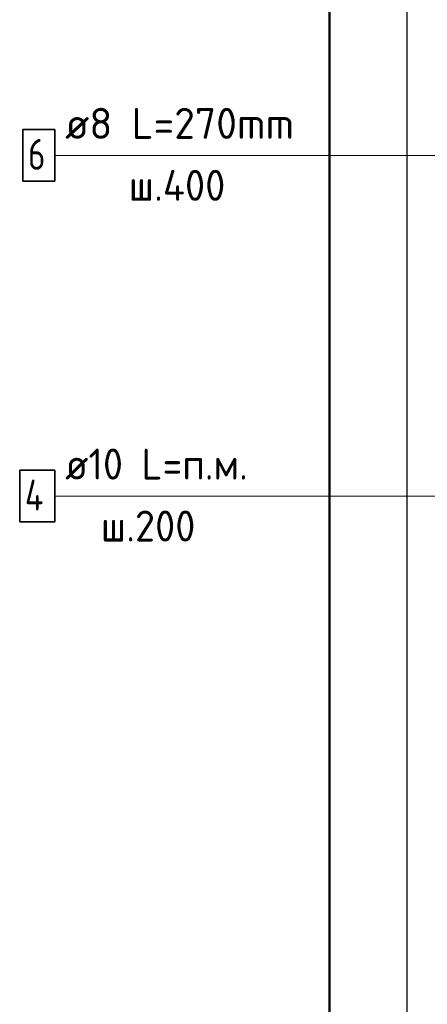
# Model space of a CAD drawing. Header units: millimetres. Extents: x -2995 to 47287, y -2809 to 58122.
# Tile 59 of 143: x 31558 to 32084, y 27726 to 28998. Entities that reach past the tile are written whole.
import ezdxf

# ---------------------------------------------------------------- set-up
doc = ezdxf.new("R2010")
doc.units = ezdxf.units.MM
doc.layers.add('Standard', color=7, linetype='Continuous', lineweight=25)
doc.layers.add('Арм.стержн.горизонт. 1', color=180, linetype='Continuous', lineweight=35)
doc.layers.add('Арм.стержн.Стяжки', color=7, linetype='Continuous', lineweight=35, true_color=0x501e0f)
doc.styles.add('ISOCPEUR', font='ISOCPEUR')

msp = doc.modelspace()

# ---------------------------------------------------------------- linework, layer by layer
at = {"color": 52, "linetype": 'Continuous', "lineweight": -3, "transparency": 33554687}
msp.add_line((32057.3, 31460.8), (32057.3, 27027.3), dxfattribs=at)
msp.add_line((32057.3, 31460.8), (32057.3, 27027.3), dxfattribs=at)
at = {"layer": 'Standard', "color": 7, "linetype": 'Continuous', "lineweight": 50, "transparency": 33554687}
msp.add_lwpolyline([(31957.3, 26927.3), (32687.3, 26927.3), (32687.3, 31560.8), (31957.3, 31560.8), (31957.3, 26927.3)], dxfattribs=at)
at = {"layer": 'Арм.стержн.горизонт. 1', "color": 7, "linetype": 'Continuous', "lineweight": 13, "transparency": 33554687}
msp.add_line((31603, 28382.4), (32145, 28382.4), dxfattribs=at)
at = {"layer": 'Арм.стержн.горизонт. 1', "color": 7, "linetype": 'Continuous', "lineweight": 35, "transparency": 33554687}
msp.add_lwpolyline([(31557.7, 28349.1), (31603, 28349.1), (31603, 28415.7), (31557.7, 28415.7), (31557.7, 28349.1)], dxfattribs=at)
at = {"layer": 'Арм.стержн.Стяжки', "color": 7, "linetype": 'Continuous', "lineweight": 13, "transparency": 33554687}
msp.add_line((31603, 28822.4), (32129, 28822.4), dxfattribs=at)
at = {"layer": 'Арм.стержн.Стяжки', "color": 7, "linetype": 'Continuous', "lineweight": 35, "transparency": 33554687}
msp.add_lwpolyline([(31561.7, 28789.1), (31603, 28789.1), (31603, 28855.7), (31561.7, 28855.7), (31561.7, 28789.1)], dxfattribs=at)

# ---------------------------------------------------------------- texts
at = {"layer": 'Арм.стержн.горизонт. 1', "color": 7, "linetype": 'Continuous', "lineweight": 25, "transparency": 33554687, "char_height": 40, "attachment_point": 7, "style": 'ISOCPEUR'}
for s, insert, width in [('\\W0.94;ø10 L=п.м.', (31616.3, 28403.7), 266.644), ('\\W0.80;4', (31564.3, 28363.7), 47.978), ('\\W0.95;ш.200 ', (31662.3, 28323.7), 174.933)]:
    msp.add_mtext(s, dxfattribs=dict(at, insert=insert, width=width))
at = {"layer": 'Арм.стержн.Стяжки', "color": 7, "linetype": 'Continuous', "lineweight": 25, "transparency": 33554687, "char_height": 40, "attachment_point": 7, "style": 'ISOCPEUR'}
for s, insert, width in [('\\W0.98;ø8 L=270mm ', (31616.3, 28843.7), 343.369), ('\\W0.78;6', (31568.3, 28803.7), 43.521), ('\\W0.95;ш.400 ', (31698.3, 28763.7), 178.965)]:
    msp.add_mtext(s, dxfattribs=dict(at, insert=insert, width=width))

doc.saveas('drawing.dxf')
